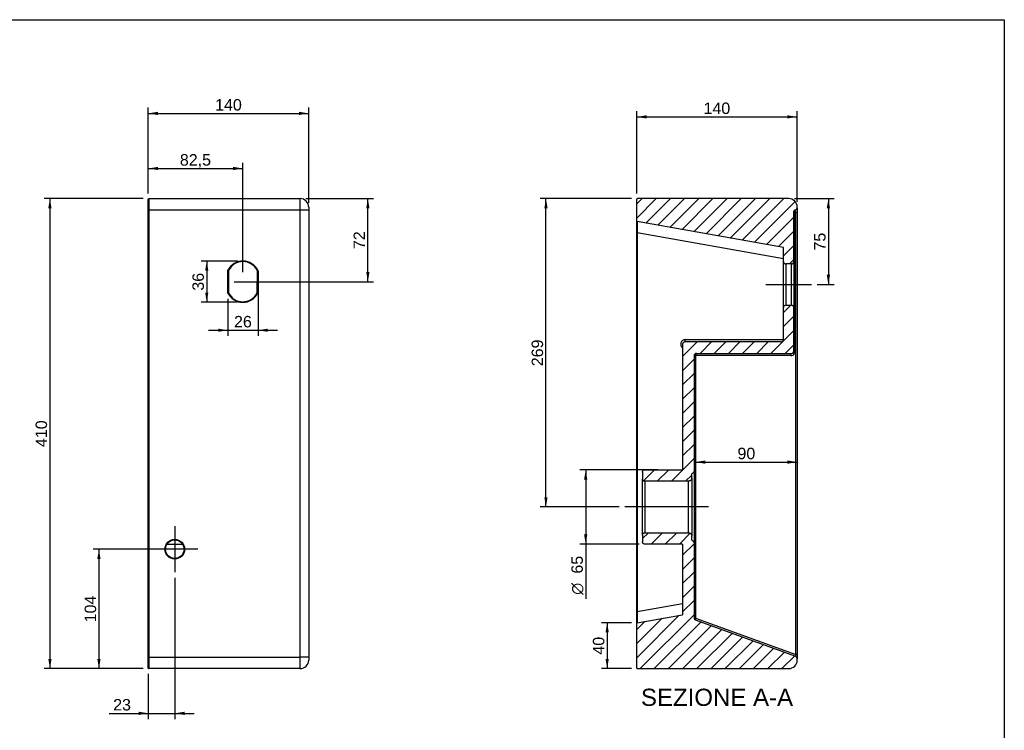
# Model space of a CAD drawing. Header units: millimetres. Extents: x 11 to 285, y 7 to 203.
# Tile 3 of 3: x 113 to 284, y 79 to 203. Entities that reach past the tile are written whole.
import ezdxf
from ezdxf.enums import TextEntityAlignment as Align
from ezdxf.lldxf.tags import DXFTag

# ---------------------------------------------------------------- set-up
doc = ezdxf.new("R2010")
doc.units = ezdxf.units.MM
for name, color, linetype in [('1', 7, 'Continuous'), ('Default', 7, 'Continuous'), ('TEOREMA_41X23', 7, 'Continuous')]:
    doc.layers.add(name, color=color, linetype=linetype)
doc.styles.add('SEACAD_Arial', font='arial.ttf')
doc.styles.add('SEACAD_Solid_Edge_ANSI1_Symbols', font='semeca1.ttf')
tags = doc.linetypes.add('CENTER2', pattern=[28.575, 19.05, -3.175, 3.175, -3.175]).pattern_tags.tags
tags[10:11] = [DXFTag(74, 4), DXFTag(75, 0), DXFTag(340, '0'), DXFTag(46, 0.0), DXFTag(50, 0.0), DXFTag(44, 0.0), DXFTag(45, 0.0)]
tags[8:9] = [DXFTag(74, 4), DXFTag(75, 0), DXFTag(340, '0'), DXFTag(46, 0.0), DXFTag(50, 0.0), DXFTag(44, 0.0), DXFTag(45, 0.0)]
tags[6:7] = [DXFTag(74, 4), DXFTag(75, 0), DXFTag(340, '0'), DXFTag(46, 0.0), DXFTag(50, 0.0), DXFTag(44, 0.0), DXFTag(45, 0.0)]
tags[4:5] = [DXFTag(74, 4), DXFTag(75, 0), DXFTag(340, '0'), DXFTag(46, 0.0), DXFTag(50, 0.0), DXFTag(44, 0.0), DXFTag(45, 0.0)]
doc.dimstyles.new('ISO_PALLINATURA', dxfattribs={"dimtxt": 2, "dimasz": 1.7, "dimexe": 1, "dimexo": 1, "dimgap": 1, "dimtad": 1, "dimlfac": 5, "dimtxsty": 'SEACAD_Arial', "dimblk1": '_SE_FILLED', "dimblk2": '_SE_FILLED', "dimsah": 1, "dimcen": 1, "dimadec": 0, "dimazin": 0, "dimtfac": 1, "dimtmove": 0, "dimatfit": 3, "dimfxl": 1, "dimtolj": 1, "dimarcsym": 0})

# ---------------------------------------------------------------- blocks, each defined once
blk = doc.blocks.new('SEANNOT_GROUP')
at = {"layer": 'Default', "color": 7, "linetype": 'CENTER2'}
for p, q in [((139.6, 114.47), (139.6, 106.47)), ((143.6, 110.47), (135.6, 110.47))]:
    blk.add_line(p, q, dxfattribs=at)
blk = doc.blocks.new('SEANNOT_GROUP1')
at = {"layer": 'Default', "color": 7, "linetype": 'CENTER2'}
blk.add_line((242.72, 156.64), (250.72, 156.64), dxfattribs=at)
blk = doc.blocks.new('SEANNOT_GROUP2')
at = {"layer": 'Default', "color": 7, "linetype": 'CENTER2'}
blk.add_line((232.72, 117.84), (218.12, 117.84), dxfattribs=at)
blk = doc.blocks.new('SE1')
at = {"layer": 'TEOREMA_41X23', "color": 7, "linetype": 'Continuous'}
for p, q in [((134.98, 169.64), (134.98, 171.54)), ((135.08, 171.64), (161.48, 171.64)), ((135.08, 171.64), (135.08, 169.64)), ((161.48, 169.64), (161.48, 171.64)), ((162.98, 170.14), (162.98, 169.64)), ((134.98, 91.64), (134.98, 169.64)), ((135.08, 169.64), (134.98, 169.64)), ((161.48, 169.64), (135.08, 169.64)), ((135.08, 169.64), (135.08, 91.64)), ((161.48, 91.64), (161.48, 169.64)), ((162.98, 169.64), (161.48, 169.64)), ((162.98, 169.64), (162.98, 91.64)), ((148.88, 155.13), (148.88, 159.15)), ((148.98, 159.12), (148.98, 155.15)), ((153.98, 155.2), (154.03, 158.99)), ((154.13, 159.06), (154.08, 155.13)), ((138.24, 111.34), (140.96, 111.34)), ((134.98, 89.74), (134.98, 91.64)), ((134.98, 91.64), (135.08, 91.64)), ((135.08, 91.64), (161.48, 91.64)), ((135.08, 91.64), (135.08, 89.64)), ((161.48, 89.64), (161.48, 91.64)), ((162.98, 91.64), (161.48, 91.64)), ((162.98, 91.64), (162.98, 91.14)), ((161.48, 89.64), (135.08, 89.64))]:
    blk.add_line(p, q, dxfattribs=at)
for radius in [1.72, 1.62]:
    blk.add_circle((139.6, 110.47), radius, dxfattribs=at)
for centre, radius, start, end in [((135.08, 171.54), 0.1, 90, 180), ((161.48, 170.14), 1.5, 0, 90), ((151.48, 157.82), 2.92, 25.0662, 152.9421), ((151.48, 157.82), 2.82, 26.5258, 152.4572), ((154.67, 162.37), 3.36, 258.5698, 260.6838), ((153.83, 158.99), 0.2, 359.3454, 26.5258), ((156.65, 155.29), 4.53, 123.7369, 125.2829), ((151.48, 156.46), 2.92, 207.0579, 332.9302), ((151.48, 156.46), 2.82, 207.5428, 331.4296), ((153.78, 155.21), 0.2, 331.4296, 359.3454), ((161.48, 91.14), 1.5, 270, 0), ((135.08, 89.74), 0.1, 180, 270)]:
    blk.add_arc(centre, radius, start, end, dxfattribs=at)
for points, knots in [([(148.98, 159.12), (148.98, 159.12), (148.97, 159.13), (148.94, 159.13), (148.91, 159.14), (148.88, 159.15)], [0, 0, 0, 0, 0.5, 0.5, 1, 1, 1, 1]), ([(148.88, 155.13), (148.91, 155.14), (148.94, 155.14), (148.97, 155.15), (148.98, 155.15), (148.98, 155.15)], [0, 0, 0, 0, 0.5, 0.5, 1, 1, 1, 1]), ([(154.08, 155.13), (154.08, 155.13), (154.08, 155.13), (154.08, 155.13), (154.08, 155.13), (154.08, 155.13), (154.08, 155.13), (154.07, 155.13), (154.05, 155.13), (154.04, 155.12), (154.03, 155.12), (154.02, 155.12), (154, 155.12), (154, 155.12), (153.99, 155.12), (153.99, 155.11), (153.98, 155.11), (153.97, 155.11), (153.97, 155.11), (153.97, 155.11), (153.97, 155.11), (153.97, 155.11), (153.96, 155.11), (153.96, 155.11), (153.96, 155.11), (153.96, 155.11), (153.96, 155.11), (153.96, 155.11)], [0, 0, 0, 0, 0.00515, 0.00515, 0.00515, 0.023062, 0.023062, 0.023062, 0.243464, 0.243464, 0.243464, 0.477038, 0.477038, 0.477038, 0.591343, 0.591343, 0.591343, 0.79292, 0.79292, 0.79292, 0.805322, 0.805322, 0.805322, 0.984102, 0.984102, 0.984102, 1, 1, 1, 1]), ([(153.98, 155.2), (153.98, 155.2), (153.98, 155.2), (153.98, 155.2), (153.98, 155.2), (153.99, 155.2), (153.99, 155.2), (153.99, 155.2), (153.99, 155.2), (153.99, 155.2), (153.99, 155.2), (154, 155.19), (154.01, 155.19), (154.01, 155.18), (154.01, 155.18), (154.02, 155.18), (154.03, 155.17), (154.04, 155.16), (154.05, 155.15), (154.06, 155.15), (154.07, 155.14), (154.08, 155.13), (154.08, 155.13), (154.08, 155.13), (154.08, 155.13), (154.08, 155.13), (154.08, 155.13), (154.08, 155.13)], [0, 0, 0, 0, 0.016007, 0.016007, 0.016007, 0.197751, 0.197751, 0.197751, 0.208095, 0.208095, 0.208095, 0.409363, 0.409363, 0.409363, 0.523125, 0.523125, 0.523125, 0.755902, 0.755902, 0.755902, 0.977202, 0.977202, 0.977202, 0.994815, 0.994815, 0.994815, 1, 1, 1, 1])]:
    blk.add_open_spline(points, degree=3, knots=knots, dxfattribs=at)
blk = doc.blocks.new('SE5')
at = {"layer": 'TEOREMA_41X23', "linetype": 'Continuous'}
h = blk.add_hatch(dxfattribs=at)
h.set_pattern_fill('ANSI31', scale=0.55118, angle=9.362e-06, style=0)
edge = h.paths.add_edge_path()
edge.add_line((245.82, 163.12), (245.82, 160.64))
edge.add_arc((246.22, 160.64), 0.4, 180, 270)
edge.add_line((246.22, 160.24), (247.22, 160.24))
edge.add_arc((247.22, 160.64), 0.4, 270, 360)
edge.add_line((247.62, 160.64), (247.62, 169.44))
edge.add_arc((247.82, 169.44), 0.2, 90, 180, ccw=False)
edge.add_arc((247.82, 170.04), 0.4, 270, 360)
edge.add_line((248.22, 170.04), (248.22, 170.14))
edge.add_arc((246.72, 170.14), 1.5, 0, 90)
edge.add_line((246.72, 171.64), (220.32, 171.64))
edge.add_arc((220.32, 171.54), 0.1, 90, 180)
edge.add_line((220.22, 171.54), (220.22, 167.72))
edge.add_arc((220.32, 167.72), 0.1, 180, 260)
edge.add_line((220.3, 167.62), (245.82, 163.12))
h = blk.add_hatch(dxfattribs=at)
h.set_pattern_fill('ANSI31', scale=0.55118, angle=9.362e-06, style=0)
edge = h.paths.add_edge_path()
edge.add_spline(control_points=[(229.22, 122.33), (229.26, 122.33), (229.3, 122.33), (229.38, 122.35), (229.41, 122.36), (229.52, 122.4), (229.59, 122.45), (229.67, 122.53), (229.7, 122.56), (229.74, 122.63), (229.76, 122.66), (229.79, 122.74), (229.8, 122.77), (229.82, 122.85), (229.82, 122.89), (229.82, 122.93)], knot_values=[0, 0, 0, 0, 0.125, 0.125, 0.25, 0.25, 0.5, 0.5, 0.625, 0.625, 0.75, 0.75, 0.875, 0.875, 1, 1, 1, 1], degree=3, periodic=0)
edge.add_line((229.82, 122.93), (229.82, 123.64))
edge.add_spline(control_points=[(229.82, 123.64), (229.85, 123.65), (229.88, 123.66), (229.93, 123.69), (229.96, 123.7), (230.03, 123.76), (230.08, 123.81), (230.13, 123.88), (230.14, 123.91), (230.17, 123.96), (230.18, 123.99), (230.2, 124.05), (230.21, 124.08), (230.22, 124.14), (230.22, 124.17), (230.22, 124.2)], knot_values=[0, 0, 0, 0, 0.125, 0.125, 0.25, 0.25, 0.5, 0.5, 0.625, 0.625, 0.75, 0.75, 0.875, 0.875, 1, 1, 1, 1], degree=3, periodic=0)
edge.add_line((230.22, 124.2), (230.22, 144.24))
edge.add_arc((230.62, 144.24), 0.4, 90, 180, ccw=False)
edge.add_line((230.62, 144.64), (247.22, 144.64))
edge.add_arc((247.22, 145.04), 0.4, 270, 360)
edge.add_line((247.62, 145.04), (247.62, 152.64))
edge.add_arc((247.22, 152.64), 0.4, 0, 90)
edge.add_line((247.22, 153.04), (246.22, 153.04))
edge.add_arc((246.22, 152.64), 0.4, 90, 180)
edge.add_line((245.82, 152.64), (245.82, 147.04))
edge.add_arc((245.42, 147.04), 0.4, 270, 360, ccw=False)
edge.add_line((245.42, 146.64), (228.62, 146.64))
edge.add_arc((228.62, 146.24), 0.4, 90, 180)
edge.add_line((228.22, 146.24), (228.22, 124.32))
edge.add_line((228.22, 124.32), (221.62, 124.32))
edge.add_spline(control_points=[(221.62, 124.32), (221.59, 124.32), (221.57, 124.32), (221.52, 124.31), (221.49, 124.3), (221.42, 124.27), (221.37, 124.24), (221.32, 124.19), (221.3, 124.17), (221.27, 124.12), (221.26, 124.1), (221.24, 124.05), (221.23, 124.02), (221.22, 123.97), (221.22, 123.95), (221.22, 123.92)], knot_values=[0, 0, 0, 0, 0.125, 0.125, 0.25, 0.25, 0.5, 0.5, 0.625, 0.625, 0.75, 0.75, 0.875, 0.875, 1, 1, 1, 1], degree=3, periodic=0)
edge.add_line((221.22, 123.92), (221.22, 122.73))
edge.add_spline(control_points=[(221.22, 122.73), (221.22, 122.7), (221.22, 122.68), (221.23, 122.63), (221.24, 122.6), (221.26, 122.55), (221.27, 122.53), (221.3, 122.48), (221.32, 122.46), (221.37, 122.41), (221.42, 122.38), (221.49, 122.35), (221.52, 122.34), (221.57, 122.33), (221.59, 122.33), (221.62, 122.33)], knot_values=[0, 0, 0, 0, 0.125, 0.125, 0.25, 0.25, 0.375, 0.375, 0.5, 0.5, 0.75, 0.75, 0.875, 0.875, 1, 1, 1, 1], degree=3, periodic=0)
edge.add_line((221.62, 122.33), (229.22, 122.33))
h = blk.add_hatch(dxfattribs=at)
h.set_pattern_fill('ANSI31', scale=0.55118, angle=9.362e-06, style=0)
edge = h.paths.add_edge_path()
edge.add_line((228.22, 111.36), (228.22, 99.05))
edge.add_line((228.22, 99.05), (220.3, 97.65))
edge.add_arc((220.32, 97.55), 0.1, 100, 180)
edge.add_line((220.22, 97.55), (220.22, 89.74))
edge.add_arc((220.32, 89.74), 0.1, 180, 270)
edge.add_line((220.32, 89.64), (246.72, 89.64))
edge.add_arc((246.72, 91.14), 1.5, 270, 360)
edge.add_line((248.22, 91.14), (248.22, 91.36))
edge.add_arc((247.82, 91.36), 0.4, 0, 70)
edge.add_line((247.96, 91.73), (230.48, 98.09))
edge.add_arc((230.62, 98.47), 0.4, 180, 250, ccw=False)
edge.add_line((230.22, 98.47), (230.22, 111.48))
edge.add_spline(control_points=[(230.22, 111.48), (230.22, 111.51), (230.22, 111.54), (230.21, 111.6), (230.2, 111.63), (230.17, 111.72), (230.15, 111.78), (230.07, 111.88), (230.03, 111.92), (229.96, 111.98), (229.93, 111.99), (229.88, 112.02), (229.85, 112.04), (229.82, 112.05)], knot_values=[0, 0, 0, 0, 0.125, 0.125, 0.25, 0.25, 0.5, 0.5, 0.75, 0.75, 0.875, 0.875, 1, 1, 1, 1], degree=3, periodic=0)
edge.add_line((229.82, 112.05), (229.82, 112.75))
edge.add_spline(control_points=[(229.82, 112.75), (229.82, 112.79), (229.82, 112.83), (229.8, 112.91), (229.79, 112.94), (229.75, 113.05), (229.7, 113.12), (229.62, 113.21), (229.59, 113.23), (229.52, 113.27), (229.49, 113.29), (229.41, 113.32), (229.38, 113.34), (229.3, 113.35), (229.26, 113.35), (229.22, 113.35)], knot_values=[0, 0, 0, 0, 0.125, 0.125, 0.25, 0.25, 0.5, 0.5, 0.625, 0.625, 0.75, 0.75, 0.875, 0.875, 1, 1, 1, 1], degree=3, periodic=0)
edge.add_line((229.22, 113.35), (221.62, 113.35))
edge.add_spline(control_points=[(221.62, 113.35), (221.59, 113.35), (221.57, 113.35), (221.52, 113.34), (221.49, 113.33), (221.44, 113.31), (221.42, 113.3), (221.38, 113.27), (221.36, 113.26), (221.32, 113.22), (221.3, 113.2), (221.27, 113.15), (221.26, 113.13), (221.23, 113.06), (221.22, 113), (221.22, 112.95)], knot_values=[0, 0, 0, 0, 0.125, 0.125, 0.25, 0.25, 0.375, 0.375, 0.5, 0.5, 0.625, 0.625, 0.75, 0.75, 1, 1, 1, 1], degree=3, periodic=0)
edge.add_line((221.22, 112.95), (221.22, 111.76))
edge.add_spline(control_points=[(221.22, 111.76), (221.22, 111.73), (221.22, 111.71), (221.23, 111.66), (221.24, 111.63), (221.26, 111.58), (221.27, 111.56), (221.3, 111.52), (221.32, 111.5), (221.37, 111.44), (221.42, 111.41), (221.52, 111.37), (221.57, 111.36), (221.62, 111.36)], knot_values=[0, 0, 0, 0, 0.125, 0.125, 0.25, 0.25, 0.375, 0.375, 0.5, 0.5, 0.75, 0.75, 1, 1, 1, 1], degree=3, periodic=0)
edge.add_line((221.62, 111.36), (228.22, 111.36))
at = {"layer": 'TEOREMA_41X23', "color": 7, "linetype": 'Continuous'}
for p, q in [((220.22, 167.72), (220.22, 171.54)), ((246.72, 171.64), (220.32, 171.64)), ((248.22, 170.04), (248.22, 170.14)), ((247.62, 160.64), (247.62, 169.44)), ((247.75, 169.24), (247.62, 169.24)), ((247.75, 169.24), (247.75, 144.6)), ((247.96, 169.24), (247.75, 169.24)), ((247.96, 92.11), (247.96, 169.24)), ((247.96, 169.24), (248.22, 169.24)), ((248.22, 170.04), (248.22, 169.24)), ((248.22, 169.24), (248.22, 92.11)), ((220.22, 165.65), (220.22, 167.72)), ((245.82, 163.12), (220.3, 167.62)), ((220.22, 99.62), (220.22, 165.65)), ((220.22, 165.65), (220.3, 165.65)), ((220.3, 165.65), (220.3, 99.62)), ((245.82, 161.15), (220.3, 165.65)), ((245.82, 160.64), (245.82, 163.12)), ((245.82, 152.64), (245.82, 160.64)), ((246.22, 160.24), (246.22, 153.04)), ((247.22, 160.24), (246.22, 160.24)), ((247.22, 153.04), (247.22, 160.24)), ((247.62, 160.64), (247.62, 152.64)), ((246.22, 153.04), (247.22, 153.04)), ((245.82, 147.04), (245.82, 152.64)), ((247.62, 145.04), (247.62, 152.64)), ((228.22, 146.24), (228.22, 124.32)), ((245.42, 146.64), (228.62, 146.64)), ((228.69, 147.04), (245.82, 147.04)), ((230.62, 144.64), (247.22, 144.64)), ((230.48, 144.24), (230.22, 144.24)), ((230.22, 144.24), (230.22, 124.2)), ((247.08, 144.24), (230.48, 144.24)), ((230.48, 144.24), (230.48, 98.47)), ((221.22, 123.92), (221.22, 122.73)), ((221.62, 124.32), (228.22, 124.32)), ((230.22, 124.2), (230.22, 111.48)), ((221.22, 112.95), (221.22, 122.73)), ((221.62, 122.33), (221.62, 113.35)), ((229.22, 122.33), (221.62, 122.33)), ((229.22, 113.35), (229.22, 122.33)), ((229.82, 122.93), (229.82, 123.64)), ((229.82, 122.93), (229.82, 112.75)), ((221.22, 112.95), (221.22, 111.76)), ((221.62, 113.35), (229.22, 113.35)), ((229.82, 112.05), (229.82, 112.75)), ((228.22, 111.36), (221.62, 111.36)), ((228.22, 111.36), (228.22, 99.05)), ((230.22, 111.48), (230.22, 98.47)), ((220.3, 99.62), (228.22, 101.02)), ((220.22, 97.55), (220.22, 99.62)), ((220.3, 99.62), (220.22, 99.62)), ((220.3, 97.65), (228.22, 99.05)), ((230.22, 98.47), (230.48, 98.47)), ((230.48, 98.47), (247.96, 92.11)), ((247.96, 91.73), (230.48, 98.09)), ((220.22, 89.74), (220.22, 97.55)), ((248.22, 92.11), (247.96, 92.11)), ((248.22, 92.11), (248.22, 91.36)), ((248.22, 91.14), (248.22, 91.36)), ((220.32, 89.64), (246.72, 89.64))]:
    blk.add_line(p, q, dxfattribs=at)
for centre, radius, start, end in [((220.32, 171.54), 0.1, 90, 180), ((246.72, 170.14), 1.5, 0, 90), ((247.82, 169.44), 0.2, 90, 180), ((247.82, 170.04), 0.4, 270, 0), ((220.32, 167.72), 0.1, 180, 260), ((246.22, 160.64), 0.4, 180, 270), ((247.22, 160.64), 0.4, 270, 0), ((246.22, 152.64), 0.4, 90, 180), ((247.22, 152.64), 0.4, 0, 90), ((228.69, 146.24), 0.8, 90, 234.068), ((228.62, 146.24), 0.4, 90, 180), ((245.42, 147.04), 0.4, 270, 0), ((230.62, 144.24), 0.4, 90, 180), ((247.08, 145.04), 0.8, 270, 326.6685), ((247.22, 145.04), 0.4, 270, 0), ((230.62, 98.47), 0.4, 180, 250), ((220.32, 97.55), 0.1, 100, 180), ((246.72, 91.14), 1.5, 270, 0), ((247.82, 91.36), 0.4, 0, 70), ((220.32, 89.74), 0.1, 180, 270)]:
    blk.add_arc(centre, radius, start, end, dxfattribs=at)
for centre, major_axis, ratio, start_param, end_param in [((247.82, 169.24), (0, 0.4), 0.17101, 0, 1.570796), ((247.82, 169.24), (0, -0.4), 0.34202, 1.570796, 3.141593), ((220.32, 165.59), (0.02, -2.03), 0.008271, 3.140061, 4.680699), ((228.62, 147.04), (0, 0.4), 0.173648, 3.141593, 4.712389), ((230.62, 144.24), (0, 0.4), 0.34202, 0, 1.570796), ((247.22, 144.24), (0, 0.4), 0.34202, 0, 1.570796), ((220.32, 99.69), (0.02, 2.03), 0.008271, 1.602486, 3.143124), ((230.62, 98.47), (0.137, 0.376), 0.323616, 1.688043, 3.141593), ((247.82, 92.21), (-0.154, 0.476), 0.20641, 2.981953, 4.435503)]:
    blk.add_ellipse(centre, major_axis=major_axis, ratio=ratio, start_param=start_param, end_param=end_param, dxfattribs=at)
for points, knots in [([(247.75, 144.6), (247.73, 144.62), (247.71, 144.64), (247.68, 144.69), (247.67, 144.71), (247.64, 144.75), (247.63, 144.78), (247.62, 144.82), (247.62, 144.85), (247.62, 144.87)], [0, 0, 0, 0, 0.25, 0.25, 0.5, 0.5, 0.75, 0.75, 1, 1, 1, 1]), ([(221.22, 123.92), (221.22, 123.95), (221.22, 123.97), (221.23, 124.02), (221.24, 124.05), (221.26, 124.1), (221.27, 124.12), (221.3, 124.17), (221.32, 124.19), (221.37, 124.24), (221.42, 124.27), (221.49, 124.3), (221.52, 124.31), (221.57, 124.32), (221.59, 124.32), (221.62, 124.32)], [0, 0, 0, 0, 0.125, 0.125, 0.25, 0.25, 0.375, 0.375, 0.5, 0.5, 0.75, 0.75, 0.875, 0.875, 1, 1, 1, 1]), ([(230.22, 124.2), (230.22, 124.17), (230.22, 124.14), (230.21, 124.08), (230.2, 124.05), (230.18, 123.99), (230.17, 123.96), (230.14, 123.91), (230.13, 123.88), (230.08, 123.81), (230.03, 123.76), (229.96, 123.7), (229.93, 123.69), (229.88, 123.66), (229.85, 123.65), (229.82, 123.64)], [0, 0, 0, 0, 0.125, 0.125, 0.25, 0.25, 0.375, 0.375, 0.5, 0.5, 0.75, 0.75, 0.875, 0.875, 1, 1, 1, 1]), ([(221.62, 122.33), (221.59, 122.33), (221.57, 122.33), (221.52, 122.34), (221.49, 122.35), (221.42, 122.38), (221.37, 122.41), (221.32, 122.46), (221.3, 122.48), (221.27, 122.53), (221.26, 122.55), (221.24, 122.6), (221.23, 122.63), (221.22, 122.68), (221.22, 122.7), (221.22, 122.73)], [0, 0, 0, 0, 0.125, 0.125, 0.25, 0.25, 0.5, 0.5, 0.625, 0.625, 0.75, 0.75, 0.875, 0.875, 1, 1, 1, 1]), ([(229.82, 122.93), (229.82, 122.89), (229.82, 122.85), (229.8, 122.77), (229.79, 122.74), (229.76, 122.66), (229.74, 122.63), (229.7, 122.56), (229.67, 122.53), (229.59, 122.45), (229.52, 122.4), (229.41, 122.36), (229.38, 122.35), (229.3, 122.33), (229.26, 122.33), (229.22, 122.33)], [0, 0, 0, 0, 0.125, 0.125, 0.25, 0.25, 0.375, 0.375, 0.5, 0.5, 0.75, 0.75, 0.875, 0.875, 1, 1, 1, 1]), ([(221.22, 112.95), (221.22, 113), (221.23, 113.06), (221.26, 113.13), (221.27, 113.15), (221.3, 113.2), (221.32, 113.22), (221.36, 113.26), (221.38, 113.27), (221.42, 113.3), (221.44, 113.31), (221.49, 113.33), (221.52, 113.34), (221.57, 113.35), (221.59, 113.35), (221.62, 113.35)], [0, 0, 0, 0, 0.25, 0.25, 0.375, 0.375, 0.5, 0.5, 0.625, 0.625, 0.75, 0.75, 0.875, 0.875, 1, 1, 1, 1]), ([(221.62, 111.36), (221.57, 111.36), (221.52, 111.37), (221.42, 111.41), (221.37, 111.44), (221.32, 111.5), (221.3, 111.52), (221.27, 111.56), (221.26, 111.58), (221.24, 111.63), (221.23, 111.66), (221.22, 111.71), (221.22, 111.73), (221.22, 111.76)], [0, 0, 0, 0, 0.25, 0.25, 0.5, 0.5, 0.625, 0.625, 0.75, 0.75, 0.875, 0.875, 1, 1, 1, 1]), ([(229.22, 113.35), (229.26, 113.35), (229.3, 113.35), (229.38, 113.34), (229.41, 113.32), (229.49, 113.29), (229.52, 113.27), (229.59, 113.23), (229.62, 113.21), (229.7, 113.12), (229.75, 113.05), (229.79, 112.94), (229.8, 112.91), (229.82, 112.83), (229.82, 112.79), (229.82, 112.75)], [0, 0, 0, 0, 0.125, 0.125, 0.25, 0.25, 0.375, 0.375, 0.5, 0.5, 0.75, 0.75, 0.875, 0.875, 1, 1, 1, 1]), ([(229.82, 112.05), (229.85, 112.04), (229.88, 112.02), (229.93, 111.99), (229.96, 111.98), (230.03, 111.92), (230.07, 111.88), (230.15, 111.78), (230.17, 111.72), (230.2, 111.63), (230.21, 111.6), (230.22, 111.54), (230.22, 111.51), (230.22, 111.48)], [0, 0, 0, 0, 0.125, 0.125, 0.25, 0.25, 0.5, 0.5, 0.75, 0.75, 0.875, 0.875, 1, 1, 1, 1])]:
    blk.add_open_spline(points, degree=3, knots=knots, dxfattribs=at)
blk = doc.blocks.new('DMBLK40')
at = {"layer": 'Default', "linetype": 'Continuous'}
for points in [[(136.68, 186.78), (134.98, 186.5), (136.68, 186.21)], [(161.28, 186.78), (161.28, 186.21), (162.98, 186.5)]]:
    blk.add_hatch(color=7, dxfattribs=at).paths.add_polyline_path(points)
at = {"layer": 'Default', "color": 7, "linetype": 'Continuous'}
for p, q in [((134.98, 172.54), (134.98, 187.5)), ((162.98, 170.89), (162.98, 187.5)), ((134.98, 186.5), (162.98, 186.5))]:
    blk.add_line(p, q, dxfattribs=at)
at = {"layer": 'Default', "color": 7, "linetype": 'Continuous', "style": 'SEACAD_Arial'}
blk.add_text('140', height=2, dxfattribs=at).set_placement((146.64, 189), align=Align.TOP_LEFT)
blk = doc.blocks.new('_SE_FILLED')
at = {"color": 0}
blk.add_line((0, 0), (-1, 0), dxfattribs=at)
blk.add_solid([(0, 0), (-1, -0.1665), (-1, 0.1665), (0, 0)], dxfattribs=at)
blk = doc.blocks.new('DMBLK41')
at = {"layer": 'Default', "linetype": 'Continuous'}
for points in [[(117.53, 169.94), (118.1, 169.94), (117.81, 171.64)], [(117.53, 91.34), (117.81, 89.64), (118.1, 91.34)]]:
    blk.add_hatch(color=7, dxfattribs=at).paths.add_polyline_path(points)
at = {"layer": 'Default', "color": 7, "linetype": 'Continuous'}
for p, q in [((134.08, 171.64), (116.81, 171.64)), ((117.81, 171.64), (117.81, 89.64)), ((134.08, 89.64), (116.81, 89.64))]:
    blk.add_line(p, q, dxfattribs=at)
at = {"layer": 'Default', "color": 7, "linetype": 'Continuous', "style": 'SEACAD_Arial'}
blk.add_text('410', height=2, rotation=90, dxfattribs=at).set_placement((115.31, 128.29), align=Align.TOP_LEFT)
blk = doc.blocks.new('DMBLK45')
at = {"layer": 'Default', "linetype": 'Continuous'}
for points in [[(173.58, 169.94), (173.3, 171.64), (173.01, 169.94)], [(173.58, 158.84), (173.01, 158.84), (173.3, 157.14)]]:
    blk.add_hatch(color=7, dxfattribs=at).paths.add_polyline_path(points)
at = {"layer": 'Default', "color": 7, "linetype": 'Continuous'}
for p, q in [((162.48, 171.64), (174.3, 171.64)), ((173.3, 157.14), (173.3, 171.64)), ((149.98, 157.14), (174.3, 157.14))]:
    blk.add_line(p, q, dxfattribs=at)
at = {"layer": 'Default', "color": 7, "linetype": 'Continuous', "style": 'SEACAD_Arial'}
blk.add_text('72', height=2, rotation=90, dxfattribs=at).set_placement((170.8, 162.82), align=Align.TOP_LEFT)
blk = doc.blocks.new('DMBLK46')
at = {"layer": 'Default', "linetype": 'Continuous'}
for points in [[(144.9, 159.04), (145.46, 159.04), (145.18, 160.74)], [(144.9, 155.24), (145.18, 153.54), (145.46, 155.24)]]:
    blk.add_hatch(color=7, dxfattribs=at).paths.add_polyline_path(points)
at = {"layer": 'Default', "color": 7, "linetype": 'Continuous'}
for p, q in [((150.53, 160.74), (144.18, 160.74)), ((145.18, 160.74), (145.18, 153.54)), ((150.48, 153.54), (144.18, 153.54))]:
    blk.add_line(p, q, dxfattribs=at)
at = {"layer": 'Default', "color": 7, "linetype": 'Continuous', "style": 'SEACAD_Arial'}
blk.add_text('36', height=2, rotation=90, dxfattribs=at).set_placement((142.68, 155.57), align=Align.TOP_LEFT)
blk = doc.blocks.new('DMBLK47')
at = {"layer": 'Default', "linetype": 'Continuous'}
for points in [[(147.18, 148.39), (148.88, 148.67), (147.18, 148.95)], [(155.83, 148.39), (155.83, 148.95), (154.13, 148.67)]]:
    blk.add_hatch(color=7, dxfattribs=at).paths.add_polyline_path(points)
at = {"layer": 'Default', "color": 7, "linetype": 'Continuous'}
for p, q in [((154.13, 158.06), (154.13, 147.67)), ((148.88, 154.13), (148.88, 147.67)), ((145.48, 148.67), (157.53, 148.67))]:
    blk.add_line(p, q, dxfattribs=at)
at = {"layer": 'Default', "color": 7, "linetype": 'Continuous', "style": 'SEACAD_Arial'}
blk.add_text('26', height=2, dxfattribs=at).set_placement((149.94, 151.17), align=Align.TOP_LEFT)
blk = doc.blocks.new('DMBLK48')
at = {"layer": 'Default', "linetype": 'Continuous'}
for points in [[(214.77, 95.95), (215.34, 95.95), (215.06, 97.65)], [(214.77, 91.34), (215.06, 89.64), (215.34, 91.34)]]:
    blk.add_hatch(color=7, dxfattribs=at).paths.add_polyline_path(points)
at = {"layer": 'Default', "color": 7, "linetype": 'Continuous'}
for p, q in [((219.3, 97.65), (214.06, 97.65)), ((215.06, 97.65), (215.06, 89.64)), ((219.32, 89.64), (214.06, 89.64))]:
    blk.add_line(p, q, dxfattribs=at)
at = {"layer": 'Default', "color": 7, "linetype": 'Continuous', "style": 'SEACAD_Arial'}
blk.add_text('40', height=2, rotation=90, dxfattribs=at).set_placement((212.56, 92.08), align=Align.TOP_LEFT)
blk = doc.blocks.new('DMBLK49')
at = {"layer": 'Default', "linetype": 'Continuous'}
for points in [[(126.08, 108.77), (126.65, 108.77), (126.37, 110.47)], [(126.08, 91.34), (126.37, 89.64), (126.65, 91.34)]]:
    blk.add_hatch(color=7, dxfattribs=at).paths.add_polyline_path(points)
at = {"layer": 'Default', "color": 7, "linetype": 'Continuous'}
for p, q in [((138.6, 110.47), (125.37, 110.47)), ((126.37, 110.47), (126.37, 89.64)), ((134.08, 89.64), (125.37, 89.64))]:
    blk.add_line(p, q, dxfattribs=at)
at = {"layer": 'Default', "color": 7, "linetype": 'Continuous', "style": 'SEACAD_Arial'}
blk.add_text('104', height=2, rotation=90, dxfattribs=at).set_placement((123.87, 97.71), align=Align.TOP_LEFT)
blk = doc.blocks.new('DMBLK50')
at = {"layer": 'Default', "linetype": 'Continuous'}
for points in [[(211.02, 122.62), (211.59, 122.62), (211.31, 124.32)], [(211.02, 113.06), (211.31, 111.36), (211.59, 113.06)]]:
    blk.add_hatch(color=7, dxfattribs=at).paths.add_polyline_path(points)
at = {"layer": 'Default', "color": 7, "linetype": 'Continuous'}
for p, q in [((223.92, 124.32), (210.31, 124.32)), ((211.31, 124.32), (211.31, 101.83)), ((220.62, 111.36), (210.31, 111.36))]:
    blk.add_line(p, q, dxfattribs=at)
for s, style, p in [('65', 'SEACAD_Arial', (208.81, 106.21)), ('O', 'SEACAD_Solid_Edge_ANSI1_Symbols', (208.81, 102.53))]:
    blk.add_text(s, height=2, rotation=90, dxfattribs=dict(at, style=style)).set_placement(p, align=Align.TOP_LEFT)
blk = doc.blocks.new('DMBLK51')
at = {"layer": 'Default', "linetype": 'Continuous'}
for points in [[(221.92, 186.17), (220.22, 185.89), (221.92, 185.61)], [(246.52, 186.17), (246.52, 185.61), (248.22, 185.89)]]:
    blk.add_hatch(color=7, dxfattribs=at).paths.add_polyline_path(points)
at = {"layer": 'Default', "color": 7, "linetype": 'Continuous'}
for p, q in [((220.22, 172.54), (220.22, 186.89)), ((220.22, 185.89), (248.22, 185.89)), ((248.22, 171.09), (248.22, 186.89))]:
    blk.add_line(p, q, dxfattribs=at)
at = {"layer": 'Default', "color": 7, "linetype": 'Continuous', "style": 'SEACAD_Arial'}
blk.add_text('140', height=2, dxfattribs=at).set_placement((231.87, 188.39), align=Align.TOP_LEFT)
blk = doc.blocks.new('DMBLK52')
at = {"layer": 'Default', "linetype": 'Continuous'}
for points in [[(136.68, 177.17), (134.98, 176.89), (136.68, 176.61)], [(149.78, 177.17), (149.78, 176.61), (151.48, 176.89)]]:
    blk.add_hatch(color=7, dxfattribs=at).paths.add_polyline_path(points)
at = {"layer": 'Default', "color": 7, "linetype": 'Continuous'}
for p, q in [((134.98, 172.54), (134.98, 177.89)), ((151.48, 158.82), (151.48, 177.89)), ((134.98, 176.89), (151.48, 176.89))]:
    blk.add_line(p, q, dxfattribs=at)
at = {"layer": 'Default', "color": 7, "linetype": 'Continuous', "style": 'SEACAD_Arial'}
blk.add_text('82,5', height=2, dxfattribs=at).set_placement((140.49, 179.39), align=Align.TOP_LEFT)
blk = doc.blocks.new('DMBLK53')
at = {"layer": 'Default', "linetype": 'Continuous'}
for points in [[(133.28, 81.55), (134.98, 81.84), (133.28, 82.12)], [(141.3, 81.55), (141.3, 82.12), (139.6, 81.84)]]:
    blk.add_hatch(color=7, dxfattribs=at).paths.add_polyline_path(points)
at = {"layer": 'Default', "color": 7, "linetype": 'Continuous'}
for p, q in [((139.6, 105.47), (139.6, 80.84)), ((134.98, 88.74), (134.98, 80.84)), ((128.15, 81.84), (143, 81.84))]:
    blk.add_line(p, q, dxfattribs=at)
at = {"layer": 'Default', "color": 7, "linetype": 'Continuous', "style": 'SEACAD_Arial'}
blk.add_text('23', height=2, dxfattribs=at).set_placement((128.85, 84.34), align=Align.TOP_LEFT)
blk = doc.blocks.new('DMBLK57')
at = {"layer": 'Default', "linetype": 'Continuous'}
for points in [[(232.18, 125.95), (230.48, 125.67), (232.18, 125.38)], [(246.52, 125.95), (246.52, 125.38), (248.22, 125.67)]]:
    blk.add_hatch(color=7, dxfattribs=at).paths.add_polyline_path(points)
at = {"layer": 'Default', "color": 7, "linetype": 'Continuous'}
blk.add_line((230.48, 125.67), (248.22, 125.67), dxfattribs=at)
at = {"layer": 'Default', "color": 7, "linetype": 'Continuous', "style": 'SEACAD_Arial'}
blk.add_text('90', height=2, dxfattribs=at).set_placement((237.79, 128.17), align=Align.TOP_LEFT)
blk = doc.blocks.new('DMBLK58')
at = {"layer": 'Default', "linetype": 'Continuous'}
for points in [[(253.94, 169.94), (253.66, 171.64), (253.37, 169.94)], [(253.94, 158.34), (253.37, 158.34), (253.66, 156.64)]]:
    blk.add_hatch(color=7, dxfattribs=at).paths.add_polyline_path(points)
at = {"layer": 'Default', "color": 7, "linetype": 'Continuous'}
for p, q in [((247.72, 171.64), (254.66, 171.64)), ((253.66, 171.64), (253.66, 156.64)), ((251.72, 156.64), (254.66, 156.64))]:
    blk.add_line(p, q, dxfattribs=at)
at = {"layer": 'Default', "color": 7, "linetype": 'Continuous', "style": 'SEACAD_Arial'}
blk.add_text('75', height=2, rotation=90, dxfattribs=at).set_placement((251.16, 162.57), align=Align.TOP_LEFT)
blk = doc.blocks.new('DMBLK59')
at = {"layer": 'Default', "linetype": 'Continuous'}
for points in [[(204.09, 169.94), (204.66, 169.94), (204.37, 171.64)], [(204.09, 119.54), (204.37, 117.84), (204.66, 119.54)]]:
    blk.add_hatch(color=7, dxfattribs=at).paths.add_polyline_path(points)
at = {"layer": 'Default', "color": 7, "linetype": 'Continuous'}
for p, q in [((219.32, 171.64), (203.37, 171.64)), ((204.37, 117.84), (204.37, 171.64)), ((217.12, 117.84), (203.37, 117.84))]:
    blk.add_line(p, q, dxfattribs=at)
at = {"layer": 'Default', "color": 7, "linetype": 'Continuous', "style": 'SEACAD_Arial'}
blk.add_text('269', height=2, rotation=90, dxfattribs=at).set_placement((201.87, 142.39), align=Align.TOP_LEFT)

msp = doc.modelspace()

# ---------------------------------------------------------------- linework, layer by layer
at = {"layer": '1', "color": 7, "linetype": 'Continuous'}
for p, q in [((10.8564, 202.845), (284.3566, 202.845)), ((284.3566, 202.845), (284.3566, 7.2813))]:
    msp.add_line(p, q, dxfattribs=at)

# ---------------------------------------------------------------- block references
at = {"layer": 'Default'}
for name in ['SE1', 'SE5', 'SEANNOT_GROUP1', 'SEANNOT_GROUP2', 'SEANNOT_GROUP']:
    msp.add_blockref(name, (0, 0), dxfattribs=at)

# ---------------------------------------------------------------- texts
at = {"layer": 'Default', "color": 7, "linetype": 'Continuous', "style": 'SEACAD_Arial'}
msp.add_text('SEZIONE A-A', height=3, dxfattribs=at).set_placement((220.9491, 86.1385), align=Align.TOP_LEFT)

# ---------------------------------------------------------------- dimensions: what is measured, and where the dimension line sits
at = {"layer": 'Default', "color": 7, "linetype": 'Continuous'}
for base, p1, p2, picture, middle in [((162.9833, 186.4953), (134.9833, 169.6385), (162.9833, 169.8885), 'DMBLK40', (148.9833, 186.4953)), ((248.2208, 185.8894), (220.2208, 167.7225), (248.2208, 170.0885), 'DMBLK51', (234.2208, 185.8894)), ((151.4833, 176.8891), (134.9833, 171.5385), (151.4833, 157.819), 'DMBLK52', (143.2333, 176.8891))]:
    dim = msp.add_linear_dim(base=base, p1=p1, p2=p2, text='\\A1;<>', dimstyle='ISO_PALLINATURA', dxfattribs=at)
    dim.commit()
    dim.dimension.update_dxf_attribs({"geometry": picture, "text_midpoint": middle, "dimtype": 160})
for base, p1, p2, angle, picture, middle, dimtype in [((117.8128, 171.6385), (135.0833, 171.6385), (135.0833, 89.6385), 270, 'DMBLK41', (117.8128, 130.6385), 161), ((253.6551, 156.6385), (246.7208, 171.6385), (250.7208, 156.6385), 90, 'DMBLK58', (253.6551, 164.1385), 160), ((145.1785, 153.5385), (151.5341, 160.7381), (151.483, 153.5385), 90, 'DMBLK46', (145.1785, 157.1383), 160)]:
    dim = msp.add_linear_dim(base=base, p1=p1, p2=p2, angle=angle, text='\\A1;<>', dimstyle='ISO_PALLINATURA', dxfattribs=at)
    dim.commit()
    dim.dimension.update_dxf_attribs({"geometry": picture, "text_midpoint": middle, "dimtype": dimtype})
for base, p1, p2, angle, text, picture, middle, dimtype in [((173.2979353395, 171.6385422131), (148.9833436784, 157.1385422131), (161.4833436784, 171.6385422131), 90, '\\A1;<>', 'DMBLK45', (173.2979353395, 164.3885420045), 160), ((204.3732, 171.6385), (218.1208, 117.8408), (220.3208, 171.6385), 90, '\\A1;<>', 'DMBLK59', (204.3732, 144.7397), 160), ((211.3074, 111.3597), (224.9208, 124.322), (221.6208, 111.3597), 90, '\\A1;%%C <>', 'DMBLK50', (211.3074, 110.045), 160), ((126.3651, 89.6385), (139.6007, 110.4691), (135.0833, 89.6385), 90, '\\A1;<>', 'DMBLK49', (126.3651, 100.0538), 160), ((215.0574, 97.6531), (220.3035, 97.6531), (220.3208, 89.6385), 270.12414, '\\A1;<>', 'DMBLK48', (215.0574, 93.6458), 161)]:
    dim = msp.add_linear_dim(base=base, p1=p1, p2=p2, angle=angle, text=text, dimstyle='ISO_PALLINATURA', override={"dimdec": 0, "dimtdec": 0}, dxfattribs=at)
    dim.commit()
    dim.dimension.update_dxf_attribs({"geometry": picture, "text_midpoint": middle, "dimtype": dimtype})
for base, p1, p2, picture, middle in [((154.1279, 148.6698), (148.8833, 159.1471), (154.1279, 159.0559), 'DMBLK47', (151.5056, 148.6698)), ((248.2208, 125.6657), (230.484, 98.4701), (248.2208, 92.1102), 'DMBLK57', (239.3524, 125.6657)), ((139.6007, 81.836), (134.9833, 91.6385), (139.6007, 110.4691), 'DMBLK53', (132.678, 81.836))]:
    dim = msp.add_linear_dim(base=base, p1=p1, p2=p2, text='\\A1;<>', dimstyle='ISO_PALLINATURA', override={"dimdec": 0, "dimtdec": 0}, dxfattribs=at)
    dim.commit()
    dim.dimension.update_dxf_attribs({"geometry": picture, "text_midpoint": middle, "dimtype": 160})

doc.saveas('drawing.dxf')
